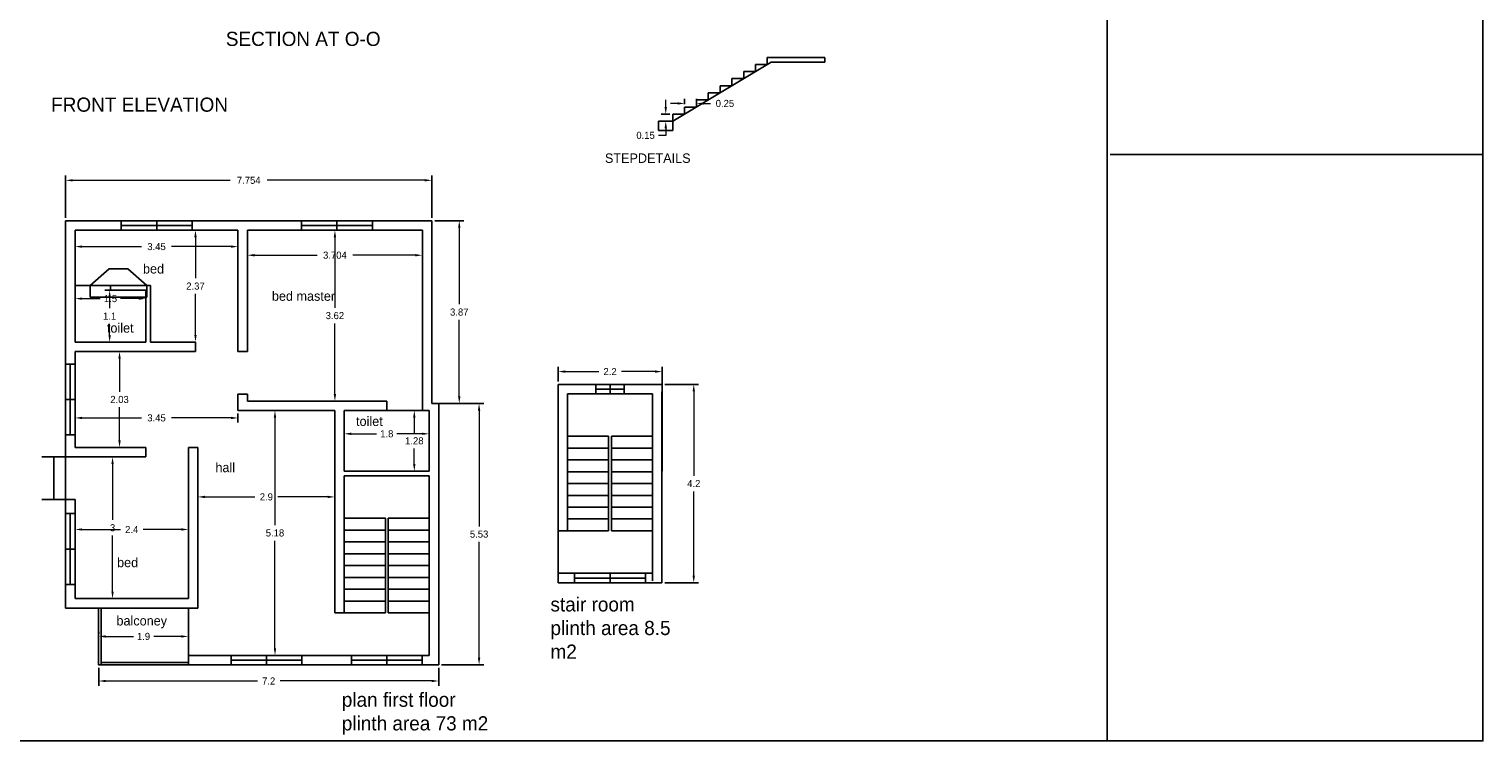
# Model space of a CAD drawing. Header units: inches. Extents: x -100 to 1476, y -184 to 112.
# Tile 17 of 36: x 75 to 105, y 81 to 96. Entities that reach past the tile are written whole.
import ezdxf

# ---------------------------------------------------------------- set-up
doc = ezdxf.new("R2010")
doc.units = ezdxf.units.IN
doc.header["$MEASUREMENT"] = 0
doc.header["$PDMODE"] = 66
doc.dimstyles.get("Standard").update_dxf_attribs({"dimtxt": 0.15, "dimasz": 0.15, "dimexe": 0.1, "dimexo": 0.0625, "dimgap": 0.09, "dimtad": 0, "dimtih": 1, "dimtoh": 1, "dimdec": 4, "dimdsep": 46, "dimtxsty": 'Standard', "dimcen": 0.09, "dimadec": 0, "dimazin": 0, "dimtfac": 1, "dimtdec": 4, "dimtofl": 0, "dimtmove": 0, "dimatfit": 3, "dimfxl": 0, "dimtolj": 1, "dimtzin": 0, "dimlwd": 15, "dimarcsym": 0})

# ---------------------------------------------------------------- blocks, each defined once
blk = doc.blocks.new('*D51')
at = {"color": 0, "lineweight": -2, "transparency": 16777216}
for p, q in [((75.552, 92.163), (75.552, 91.777)), ((79.002, 92.163), (79.002, 91.777))]:
    blk.add_line(p, q, dxfattribs=at)
at = {"color": 0, "lineweight": 15, "transparency": 16777216}
for p, q in [((75.702, 91.877), (76.962, 91.877)), ((78.852, 91.877), (77.592, 91.877))]:
    blk.add_line(p, q, dxfattribs=at)
at = {"color": 0, "transparency": 16777216}
for points in [[(75.702, 91.902), (75.702, 91.852), (75.552, 91.877)], [(78.852, 91.902), (78.852, 91.852), (79.002, 91.877)]]:
    blk.add_solid(points, dxfattribs=at)
at = {"layer": 'Defpoints', "color": 0, "transparency": 16777216}
for p in [(75.552, 92.226), (79.002, 92.226), (75.552, 91.877)]:
    blk.add_point(p, dxfattribs=at)
at = {"color": 0, "transparency": 16777216, "insert": (77.277, 91.877), "char_height": 0.15, "attachment_point": 5}
blk.add_mtext('\\A1;3.45', dxfattribs=at)
blk = doc.blocks.new('*D52')
at = {"color": 0, "lineweight": -2, "transparency": 16777216}
for p, q in [((76.689, 87.426), (76.246, 87.426)), ((76.689, 84.426), (76.246, 84.426))]:
    blk.add_line(p, q, dxfattribs=at)
at = {"color": 0, "lineweight": 15, "transparency": 16777216}
for p, q in [((76.346, 87.276), (76.346, 86.091)), ((76.346, 84.576), (76.346, 85.761))]:
    blk.add_line(p, q, dxfattribs=at)
at = {"color": 0, "transparency": 16777216}
for points in [[(76.321, 87.276), (76.371, 87.276), (76.346, 87.426)], [(76.321, 84.576), (76.371, 84.576), (76.346, 84.426)]]:
    blk.add_solid(points, dxfattribs=at)
at = {"layer": 'Defpoints', "color": 0, "transparency": 16777216}
for p in [(76.346, 87.426), (76.752, 87.426), (76.752, 84.426)]:
    blk.add_point(p, dxfattribs=at)
at = {"color": 0, "transparency": 16777216, "insert": (76.346, 85.926), "char_height": 0.15, "attachment_point": 5}
blk.add_mtext('\\A1;3', dxfattribs=at)
blk = doc.blocks.new('*D53')
at = {"color": 0, "lineweight": -2, "transparency": 16777216}
for p, q in [((75.552, 85.538), (75.552, 85.99)), ((77.952, 85.538), (77.952, 85.99))]:
    blk.add_line(p, q, dxfattribs=at)
at = {"color": 0, "lineweight": 15, "transparency": 16777216}
for p, q in [((75.702, 85.89), (76.512, 85.89)), ((77.802, 85.89), (76.992, 85.89))]:
    blk.add_line(p, q, dxfattribs=at)
at = {"color": 0, "transparency": 16777216}
for points in [[(75.702, 85.915), (75.702, 85.865), (75.552, 85.89)], [(77.802, 85.915), (77.802, 85.865), (77.952, 85.89)]]:
    blk.add_solid(points, dxfattribs=at)
at = {"layer": 'Defpoints', "color": 0, "transparency": 16777216}
for p in [(77.952, 85.89), (75.552, 85.476), (77.952, 85.476)]:
    blk.add_point(p, dxfattribs=at)
at = {"color": 0, "transparency": 16777216, "insert": (76.752, 85.89), "char_height": 0.15, "attachment_point": 5}
blk.add_mtext('\\A1;2.4', dxfattribs=at)
blk = doc.blocks.new('*D54')
at = {"color": 0, "lineweight": -2, "transparency": 16777216}
for p, q in [((78.039, 92.226), (78.002, 92.226)), ((78.039, 89.856), (78.002, 89.856))]:
    blk.add_line(p, q, dxfattribs=at)
at = {"color": 0, "lineweight": 15, "transparency": 16777216}
for p, q in [((78.102, 92.076), (78.102, 91.206)), ((78.102, 90.006), (78.102, 90.876))]:
    blk.add_line(p, q, dxfattribs=at)
at = {"color": 0, "transparency": 16777216}
for points in [[(78.077, 92.076), (78.127, 92.076), (78.102, 92.226)], [(78.077, 90.006), (78.127, 90.006), (78.102, 89.856)]]:
    blk.add_solid(points, dxfattribs=at)
at = {"layer": 'Defpoints', "color": 0, "transparency": 16777216}
for p in [(78.102, 92.226), (78.102, 92.226), (78.102, 89.856)]:
    blk.add_point(p, dxfattribs=at)
at = {"color": 0, "transparency": 16777216, "insert": (78.102, 91.041), "char_height": 0.15, "attachment_point": 5}
blk.add_mtext('\\A1;2.37', dxfattribs=at)
blk = doc.blocks.new('*D41')
at = {"color": 0, "lineweight": -2, "transparency": 16777216}
for p, q in [((79.202, 92.163), (79.202, 91.595)), ((82.906, 92.163), (82.906, 91.595))]:
    blk.add_line(p, q, dxfattribs=at)
at = {"color": 0, "lineweight": 15, "transparency": 16777216}
for p, q in [((79.352, 91.695), (80.676, 91.695)), ((82.756, 91.695), (81.431, 91.695))]:
    blk.add_line(p, q, dxfattribs=at)
at = {"color": 0, "transparency": 16777216}
for points in [[(79.352, 91.72), (79.352, 91.67), (79.202, 91.695)], [(82.756, 91.72), (82.756, 91.67), (82.906, 91.695)]]:
    blk.add_solid(points, dxfattribs=at)
at = {"layer": 'Defpoints', "color": 0, "transparency": 16777216}
for p in [(79.202, 92.226), (82.906, 92.226), (79.202, 91.695)]:
    blk.add_point(p, dxfattribs=at)
at = {"color": 0, "transparency": 16777216, "insert": (81.054, 91.695), "char_height": 0.15, "attachment_point": 5}
blk.add_mtext('\\A1;3.704', dxfattribs=at)
blk = doc.blocks.new('*D42')
at = {"color": 0, "lineweight": -2, "transparency": 16777216}
for p, q in [((79.964, 88.406), (79.685, 88.406)), ((79.964, 83.226), (79.685, 83.226))]:
    blk.add_line(p, q, dxfattribs=at)
at = {"color": 0, "lineweight": 15, "transparency": 16777216}
for p, q in [((79.785, 88.256), (79.785, 85.981)), ((79.785, 83.376), (79.785, 85.651))]:
    blk.add_line(p, q, dxfattribs=at)
at = {"color": 0, "transparency": 16777216}
for points in [[(79.76, 88.256), (79.81, 88.256), (79.785, 88.406)], [(79.76, 83.376), (79.81, 83.376), (79.785, 83.226)]]:
    blk.add_solid(points, dxfattribs=at)
at = {"layer": 'Defpoints', "color": 0, "transparency": 16777216}
for p in [(80.027, 88.406), (79.785, 83.226), (80.027, 83.226)]:
    blk.add_point(p, dxfattribs=at)
at = {"color": 0, "transparency": 16777216, "insert": (79.785, 85.816), "char_height": 0.15, "attachment_point": 5}
blk.add_mtext('\\A1;5.18', dxfattribs=at)
blk = doc.blocks.new('*D43')
at = {"color": 0, "lineweight": -2, "transparency": 16777216}
for p, q in [((78.152, 85.988), (78.152, 86.679)), ((81.052, 85.988), (81.052, 86.679))]:
    blk.add_line(p, q, dxfattribs=at)
at = {"color": 0, "lineweight": 15, "transparency": 16777216}
for p, q in [((78.302, 86.579), (79.362, 86.579)), ((80.902, 86.579), (79.842, 86.579))]:
    blk.add_line(p, q, dxfattribs=at)
at = {"color": 0, "transparency": 16777216}
for points in [[(78.302, 86.604), (78.302, 86.554), (78.152, 86.579)], [(80.902, 86.604), (80.902, 86.554), (81.052, 86.579)]]:
    blk.add_solid(points, dxfattribs=at)
at = {"layer": 'Defpoints', "color": 0, "transparency": 16777216}
for p in [(81.052, 86.579), (78.152, 85.926), (81.052, 85.926)]:
    blk.add_point(p, dxfattribs=at)
at = {"color": 0, "transparency": 16777216, "insert": (79.602, 86.579), "char_height": 0.15, "attachment_point": 5}
blk.add_mtext('\\A1;2.9', dxfattribs=at)
blk = doc.blocks.new('*D44')
at = {"color": 0, "lineweight": -2, "transparency": 16777216}
for p, q in [((76.989, 89.656), (76.394, 89.656)), ((76.989, 87.626), (76.394, 87.626))]:
    blk.add_line(p, q, dxfattribs=at)
at = {"color": 0, "lineweight": 15, "transparency": 16777216}
for p, q in [((76.494, 89.506), (76.494, 88.806)), ((76.494, 87.776), (76.494, 88.476))]:
    blk.add_line(p, q, dxfattribs=at)
at = {"color": 0, "transparency": 16777216}
for points in [[(76.469, 89.506), (76.519, 89.506), (76.494, 89.656)], [(76.469, 87.776), (76.519, 87.776), (76.494, 87.626)]]:
    blk.add_solid(points, dxfattribs=at)
at = {"layer": 'Defpoints', "color": 0, "transparency": 16777216}
for p in [(76.494, 89.656), (77.052, 89.656), (77.052, 87.626)]:
    blk.add_point(p, dxfattribs=at)
at = {"color": 0, "transparency": 16777216, "insert": (76.494, 88.641), "char_height": 0.15, "attachment_point": 5}
blk.add_mtext('\\A1;2.03', dxfattribs=at)
blk = doc.blocks.new('*D45')
at = {"color": 0, "lineweight": -2, "transparency": 16777216}
for p, q in [((75.552, 88.343), (75.552, 88.151)), ((79.002, 88.343), (79.002, 88.151))]:
    blk.add_line(p, q, dxfattribs=at)
at = {"color": 0, "lineweight": 15, "transparency": 16777216}
for p, q in [((75.702, 88.251), (76.962, 88.251)), ((78.852, 88.251), (77.592, 88.251))]:
    blk.add_line(p, q, dxfattribs=at)
at = {"color": 0, "transparency": 16777216}
for points in [[(75.702, 88.276), (75.702, 88.226), (75.552, 88.251)], [(78.852, 88.276), (78.852, 88.226), (79.002, 88.251)]]:
    blk.add_solid(points, dxfattribs=at)
at = {"layer": 'Defpoints', "color": 0, "transparency": 16777216}
for p in [(75.552, 88.406), (79.002, 88.406), (75.552, 88.251)]:
    blk.add_point(p, dxfattribs=at)
at = {"color": 0, "transparency": 16777216, "insert": (77.277, 88.251), "char_height": 0.15, "attachment_point": 5}
blk.add_mtext('\\A1;3.45', dxfattribs=at)
blk = doc.blocks.new('*D46')
at = {"color": 0, "lineweight": -2, "transparency": 16777216}
for p, q in [((76.052, 83.688), (76.052, 83.726)), ((77.952, 83.688), (77.952, 83.726))]:
    blk.add_line(p, q, dxfattribs=at)
at = {"color": 0, "lineweight": 15, "transparency": 16777216}
for p, q in [((76.202, 83.626), (76.787, 83.626)), ((77.802, 83.626), (77.217, 83.626))]:
    blk.add_line(p, q, dxfattribs=at)
at = {"color": 0, "transparency": 16777216}
for points in [[(76.202, 83.651), (76.202, 83.601), (76.052, 83.626)], [(77.802, 83.651), (77.802, 83.601), (77.952, 83.626)]]:
    blk.add_solid(points, dxfattribs=at)
at = {"layer": 'Defpoints', "color": 0, "transparency": 16777216}
for p in [(76.052, 83.626), (77.952, 83.626), (77.952, 83.626)]:
    blk.add_point(p, dxfattribs=at)
at = {"color": 0, "transparency": 16777216, "insert": (77.002, 83.626), "char_height": 0.15, "attachment_point": 5}
blk.add_mtext('\\A1;1.9', dxfattribs=at)
blk = doc.blocks.new('*D47')
at = {"color": 0, "lineweight": -2, "transparency": 16777216}
for p, q in [((76.989, 90.956), (76.184, 90.956)), ((76.989, 89.856), (76.184, 89.856))]:
    blk.add_line(p, q, dxfattribs=at)
at = {"color": 0, "lineweight": 15, "transparency": 16777216}
for p, q in [((76.284, 90.806), (76.284, 90.571)), ((76.284, 90.006), (76.284, 90.241))]:
    blk.add_line(p, q, dxfattribs=at)
at = {"color": 0, "transparency": 16777216}
for points in [[(76.259, 90.806), (76.309, 90.806), (76.284, 90.956)], [(76.259, 90.006), (76.309, 90.006), (76.284, 89.856)]]:
    blk.add_solid(points, dxfattribs=at)
at = {"layer": 'Defpoints', "color": 0, "transparency": 16777216}
for p in [(76.284, 90.956), (77.052, 90.956), (77.052, 89.856)]:
    blk.add_point(p, dxfattribs=at)
at = {"color": 0, "transparency": 16777216, "insert": (76.284, 90.406), "char_height": 0.15, "attachment_point": 5}
blk.add_mtext('\\A1;1.1', dxfattribs=at)
blk = doc.blocks.new('*D48')
at = {"color": 0, "lineweight": -2, "transparency": 16777216}
for p, q in [((75.552, 90.468), (75.552, 90.876)), ((77.052, 90.468), (77.052, 90.876))]:
    blk.add_line(p, q, dxfattribs=at)
at = {"color": 0, "lineweight": 15, "transparency": 16777216}
for p, q in [((75.702, 90.776), (76.087, 90.776)), ((76.902, 90.776), (76.517, 90.776))]:
    blk.add_line(p, q, dxfattribs=at)
at = {"color": 0, "transparency": 16777216}
for points in [[(75.702, 90.801), (75.702, 90.751), (75.552, 90.776)], [(76.902, 90.801), (76.902, 90.751), (77.052, 90.776)]]:
    blk.add_solid(points, dxfattribs=at)
at = {"layer": 'Defpoints', "color": 0, "transparency": 16777216}
for p in [(75.552, 90.776), (75.552, 90.406), (77.052, 90.406)]:
    blk.add_point(p, dxfattribs=at)
at = {"color": 0, "transparency": 16777216, "insert": (76.302, 90.776), "char_height": 0.15, "attachment_point": 5}
blk.add_mtext('\\A1;1.5', dxfattribs=at)
blk = doc.blocks.new('*D49')
at = {"color": 0, "lineweight": -2, "transparency": 16777216}
for p, q in [((81.252, 87.828), (81.252, 88.015)), ((83.052, 87.828), (83.052, 88.015))]:
    blk.add_line(p, q, dxfattribs=at)
at = {"color": 0, "lineweight": 15, "transparency": 16777216}
for p, q in [((81.402, 87.915), (81.937, 87.915)), ((82.902, 87.915), (82.367, 87.915))]:
    blk.add_line(p, q, dxfattribs=at)
at = {"color": 0, "transparency": 16777216}
for points in [[(81.402, 87.94), (81.402, 87.89), (81.252, 87.915)], [(82.902, 87.94), (82.902, 87.89), (83.052, 87.915)]]:
    blk.add_solid(points, dxfattribs=at)
at = {"layer": 'Defpoints', "color": 0, "transparency": 16777216}
for p in [(81.252, 87.766), (83.052, 87.915), (83.052, 87.766)]:
    blk.add_point(p, dxfattribs=at)
at = {"color": 0, "transparency": 16777216, "insert": (82.152, 87.915), "char_height": 0.15, "attachment_point": 5}
blk.add_mtext('\\A1;1.8', dxfattribs=at)
blk = doc.blocks.new('*D50')
at = {"color": 0, "lineweight": -2, "transparency": 16777216}
for p, q in [((82.989, 88.406), (82.635, 88.406)), ((82.989, 87.126), (82.635, 87.126))]:
    blk.add_line(p, q, dxfattribs=at)
at = {"color": 0, "lineweight": 15, "transparency": 16777216}
for p, q in [((82.735, 88.256), (82.735, 87.931)), ((82.735, 87.276), (82.735, 87.601))]:
    blk.add_line(p, q, dxfattribs=at)
at = {"color": 0, "transparency": 16777216}
for points in [[(82.71, 88.256), (82.76, 88.256), (82.735, 88.406)], [(82.71, 87.276), (82.76, 87.276), (82.735, 87.126)]]:
    blk.add_solid(points, dxfattribs=at)
at = {"layer": 'Defpoints', "color": 0, "transparency": 16777216}
for p in [(83.052, 88.406), (82.735, 87.126), (83.052, 87.126)]:
    blk.add_point(p, dxfattribs=at)
at = {"color": 0, "transparency": 16777216, "insert": (82.735, 87.766), "char_height": 0.15, "attachment_point": 5}
blk.add_mtext('\\A1;1.28', dxfattribs=at)
blk = doc.blocks.new('*D55')
at = {"color": 0, "lineweight": -2, "transparency": 16777216}
for p, q in [((80.741, 92.226), (81.154, 92.226)), ((80.741, 88.606), (81.154, 88.606))]:
    blk.add_line(p, q, dxfattribs=at)
at = {"color": 0, "lineweight": 15, "transparency": 16777216}
for p, q in [((81.054, 92.076), (81.054, 90.581)), ((81.054, 88.756), (81.054, 90.251))]:
    blk.add_line(p, q, dxfattribs=at)
at = {"color": 0, "transparency": 16777216}
for points in [[(81.029, 92.076), (81.079, 92.076), (81.054, 92.226)], [(81.029, 88.756), (81.079, 88.756), (81.054, 88.606)]]:
    blk.add_solid(points, dxfattribs=at)
at = {"layer": 'Defpoints', "color": 0, "transparency": 16777216}
for p in [(80.679, 92.226), (81.054, 92.226), (80.679, 88.606)]:
    blk.add_point(p, dxfattribs=at)
at = {"color": 0, "transparency": 16777216, "insert": (81.054, 90.416), "char_height": 0.15, "attachment_point": 5}
blk.add_mtext('\\A1;3.62', dxfattribs=at)
blk = doc.blocks.new('*D78')
at = {"color": 0, "lineweight": -2, "transparency": 16777216}
for p, q in [((75.352, 92.488), (75.352, 93.38)), ((83.106, 92.488), (83.106, 93.38))]:
    blk.add_line(p, q, dxfattribs=at)
at = {"color": 0, "lineweight": 15, "transparency": 16777216}
for p, q in [((75.502, 93.28), (78.839, 93.28)), ((82.956, 93.28), (79.619, 93.28))]:
    blk.add_line(p, q, dxfattribs=at)
at = {"color": 0, "transparency": 16777216}
for points in [[(75.502, 93.305), (75.502, 93.255), (75.352, 93.28)], [(82.956, 93.305), (82.956, 93.255), (83.106, 93.28)]]:
    blk.add_solid(points, dxfattribs=at)
at = {"layer": 'Defpoints', "color": 0, "transparency": 16777216}
for p in [(83.106, 93.28), (75.352, 92.426), (83.106, 92.426)]:
    blk.add_point(p, dxfattribs=at)
at = {"color": 0, "transparency": 16777216, "insert": (79.229, 93.28), "char_height": 0.15, "attachment_point": 5}
blk.add_mtext('\\A1;7.754', dxfattribs=at)
blk = doc.blocks.new('*D79')
at = {"color": 0, "lineweight": -2, "transparency": 16777216}
for p, q in [((83.168, 92.426), (83.787, 92.426)), ((83.168, 88.556), (83.787, 88.556))]:
    blk.add_line(p, q, dxfattribs=at)
at = {"color": 0, "lineweight": 15, "transparency": 16777216}
for p, q in [((83.687, 92.276), (83.687, 90.656)), ((83.687, 88.706), (83.687, 90.326))]:
    blk.add_line(p, q, dxfattribs=at)
at = {"color": 0, "transparency": 16777216}
for points in [[(83.662, 92.276), (83.712, 92.276), (83.687, 92.426)], [(83.662, 88.706), (83.712, 88.706), (83.687, 88.556)]]:
    blk.add_solid(points, dxfattribs=at)
at = {"layer": 'Defpoints', "color": 0, "transparency": 16777216}
for p in [(83.106, 92.426), (83.106, 88.556), (83.687, 88.556)]:
    blk.add_point(p, dxfattribs=at)
at = {"color": 0, "transparency": 16777216, "insert": (83.687, 90.491), "char_height": 0.15, "attachment_point": 5}
blk.add_mtext('\\A1;3.87', dxfattribs=at)
blk = doc.blocks.new('*D80')
at = {"color": 0, "lineweight": -2, "transparency": 16777216}
for p, q in [((83.314, 88.556), (84.207, 88.556)), ((83.314, 83.026), (84.207, 83.026))]:
    blk.add_line(p, q, dxfattribs=at)
at = {"color": 0, "lineweight": 15, "transparency": 16777216}
for p, q in [((84.107, 88.406), (84.107, 85.956)), ((84.107, 83.176), (84.107, 85.626))]:
    blk.add_line(p, q, dxfattribs=at)
at = {"color": 0, "transparency": 16777216}
for points in [[(84.082, 88.406), (84.132, 88.406), (84.107, 88.556)], [(84.082, 83.176), (84.132, 83.176), (84.107, 83.026)]]:
    blk.add_solid(points, dxfattribs=at)
at = {"layer": 'Defpoints', "color": 0, "transparency": 16777216}
for p in [(83.252, 88.556), (83.252, 83.026), (84.107, 83.026)]:
    blk.add_point(p, dxfattribs=at)
at = {"color": 0, "transparency": 16777216, "insert": (84.107, 85.791), "char_height": 0.15, "attachment_point": 5}
blk.add_mtext('\\A1;5.53', dxfattribs=at)
blk = doc.blocks.new('*D81')
at = {"color": 0, "lineweight": -2, "transparency": 16777216}
for p, q in [((76.052, 82.963), (76.052, 82.583)), ((83.252, 82.963), (83.252, 82.583))]:
    blk.add_line(p, q, dxfattribs=at)
at = {"color": 0, "lineweight": 15, "transparency": 16777216}
for p, q in [((76.202, 82.683), (79.412, 82.683)), ((83.102, 82.683), (79.892, 82.683))]:
    blk.add_line(p, q, dxfattribs=at)
at = {"color": 0, "transparency": 16777216}
for points in [[(76.202, 82.708), (76.202, 82.658), (76.052, 82.683)], [(83.102, 82.708), (83.102, 82.658), (83.252, 82.683)]]:
    blk.add_solid(points, dxfattribs=at)
at = {"layer": 'Defpoints', "color": 0, "transparency": 16777216}
for p in [(76.052, 83.026), (83.252, 83.026), (83.252, 82.683)]:
    blk.add_point(p, dxfattribs=at)
at = {"color": 0, "transparency": 16777216, "insert": (79.652, 82.683), "char_height": 0.15, "attachment_point": 5}
blk.add_mtext('\\A1;7.2', dxfattribs=at)
blk = doc.blocks.new('*D82')
at = {"color": 0, "lineweight": -2, "transparency": 16777216}
for p, q in [((85.78, 89.025), (85.78, 89.332)), ((87.98, 87.125), (87.98, 89.332))]:
    blk.add_line(p, q, dxfattribs=at)
at = {"color": 0, "lineweight": 15, "transparency": 16777216}
for p, q in [((85.93, 89.232), (86.64, 89.232)), ((87.83, 89.232), (87.12, 89.232))]:
    blk.add_line(p, q, dxfattribs=at)
at = {"color": 0, "transparency": 16777216}
for points in [[(85.93, 89.257), (85.93, 89.207), (85.78, 89.232)], [(87.83, 89.257), (87.83, 89.207), (87.98, 89.232)]]:
    blk.add_solid(points, dxfattribs=at)
at = {"layer": 'Defpoints', "color": 0, "transparency": 16777216}
for p in [(87.98, 89.232), (85.78, 88.962), (87.98, 87.062)]:
    blk.add_point(p, dxfattribs=at)
at = {"color": 0, "transparency": 16777216, "insert": (86.88, 89.232), "char_height": 0.15, "attachment_point": 5}
blk.add_mtext('\\A1;2.2', dxfattribs=at)
blk = doc.blocks.new('*D103')
at = {"color": 0, "lineweight": 15, "transparency": 16777216}
for p, q in [((88.059, 94.832), (88.059, 94.982)), ((88.059, 94.232), (87.909, 94.232)), ((88.059, 94.382), (88.059, 94.232))]:
    blk.add_line(p, q, dxfattribs=at)
at = {"color": 0, "lineweight": -2, "transparency": 16777216}
for p, q in [((88.147, 94.682), (87.959, 94.682)), ((88.147, 94.532), (87.959, 94.532))]:
    blk.add_line(p, q, dxfattribs=at)
at = {"color": 0, "transparency": 16777216}
for points in [[(88.034, 94.832), (88.084, 94.832), (88.059, 94.682)], [(88.034, 94.382), (88.084, 94.382), (88.059, 94.532)]]:
    blk.add_solid(points, dxfattribs=at)
at = {"layer": 'Defpoints', "color": 0, "transparency": 16777216}
for p in [(88.059, 94.532), (88.209, 94.682), (88.209, 94.532)]:
    blk.add_point(p, dxfattribs=at)
at = {"color": 0, "transparency": 16777216, "insert": (87.632, 94.232), "char_height": 0.15, "attachment_point": 5}
blk.add_mtext('\\A1;0.15', dxfattribs=at)
blk = doc.blocks.new('*D104')
at = {"color": 0, "lineweight": 15, "transparency": 16777216}
for p, q in [((88.309, 94.907), (88.159, 94.907)), ((88.859, 94.907), (89.009, 94.907))]:
    blk.add_line(p, q, dxfattribs=at)
at = {"color": 0, "lineweight": -2, "transparency": 16777216}
for p, q in [((88.459, 94.894), (88.459, 95.007)), ((88.709, 94.894), (88.709, 95.007))]:
    blk.add_line(p, q, dxfattribs=at)
at = {"color": 0, "transparency": 16777216}
for points in [[(88.309, 94.932), (88.309, 94.882), (88.459, 94.907)], [(88.859, 94.932), (88.859, 94.882), (88.709, 94.907)]]:
    blk.add_solid(points, dxfattribs=at)
at = {"layer": 'Defpoints', "color": 0, "transparency": 16777216}
for p in [(88.459, 94.832), (88.709, 94.907), (88.709, 94.832)]:
    blk.add_point(p, dxfattribs=at)
at = {"color": 0, "transparency": 16777216, "insert": (89.312, 94.907), "char_height": 0.15, "attachment_point": 5}
blk.add_mtext('\\A1;0.25', dxfattribs=at)
blk = doc.blocks.new('*D178')
at = {"color": 0, "linetype": 'ByBlock', "lineweight": -2, "transparency": 16777216}
for p, q in [((88.042, 88.962), (88.752, 88.962)), ((88.042, 84.762), (88.752, 84.762))]:
    blk.add_line(p, q, dxfattribs=at)
at = {"color": 0, "linetype": 'ByBlock', "lineweight": 15, "transparency": 16777216}
for p, q in [((88.652, 88.812), (88.652, 87.027)), ((88.652, 84.912), (88.652, 86.697))]:
    blk.add_line(p, q, dxfattribs=at)
at = {"color": 0, "linetype": 'ByBlock', "transparency": 16777216}
for points in [[(88.627, 88.812), (88.677, 88.812), (88.652, 88.962)], [(88.627, 84.912), (88.677, 84.912), (88.652, 84.762)]]:
    blk.add_solid(points, dxfattribs=at)
at = {"layer": 'Defpoints', "color": 0, "linetype": 'ByBlock', "transparency": 16777216}
for p in [(87.98, 88.962), (87.98, 84.762), (88.652, 84.762)]:
    blk.add_point(p, dxfattribs=at)
at = {"color": 0, "linetype": 'ByBlock', "transparency": 16777216, "insert": (88.652, 86.862), "char_height": 0.15, "attachment_point": 5}
blk.add_mtext('\\A1;4.2', dxfattribs=at)

msp = doc.modelspace()

# ---------------------------------------------------------------- linework, layer by layer
at = {"color": 0}
for p, q in [((97.40311, 112.31959), (97.40311, 81.41484)), ((90.29235, 95.78184), (88.20902, 94.53184)), ((90.20902, 95.73184), (90.20902, 95.88184)), ((90.20902, 95.88184), (90.45902, 95.88184)), ((91.42902, 95.78184), (90.29235, 95.78184)), ((90.45902, 95.88184), (91.42902, 95.88184)), ((91.42902, 95.88184), (91.42902, 95.78184)), ((89.45902, 95.28184), (89.45902, 95.43184)), ((89.45902, 95.43184), (89.70902, 95.43184)), ((89.70902, 95.58184), (89.95902, 95.58184)), ((89.70902, 95.58184), (89.70902, 95.43184)), ((89.95902, 95.58184), (89.95902, 95.73184)), ((89.95902, 95.73184), (90.20902, 95.73184)), ((88.95902, 95.13184), (89.20902, 95.13184)), ((88.95902, 95.13184), (88.95902, 94.98184)), ((89.20902, 95.13184), (89.20902, 95.28184)), ((89.20902, 95.28184), (89.45902, 95.28184)), ((88.45902, 94.68184), (88.45902, 94.83184)), ((88.45902, 94.83184), (88.70902, 94.83184)), ((88.70902, 94.83184), (88.70902, 94.98184)), ((88.70902, 94.98184), (88.95902, 94.98184)), ((87.90902, 94.33184), (87.90902, 94.53184)), ((87.90902, 94.53184), (88.20902, 94.53184)), ((88.20902, 94.68184), (88.45902, 94.68184)), ((88.20902, 94.68184), (88.20902, 94.53184)), ((88.20902, 94.53184), (88.20902, 94.33184)), ((88.20902, 94.33184), (87.90902, 94.33184)), ((97.47136, 93.82366), (105.36148, 93.82366)), ((75.35189, 92.42599), (83.10585, 92.42599)), ((75.35189, 92.42599), (75.35189, 84.22599)), ((76.53115, 92.42599), (76.53115, 92.22599)), ((77.28115, 92.42599), (77.28115, 92.22599)), ((78.03115, 92.42599), (78.03115, 92.22599)), ((80.34801, 92.42599), (80.34801, 92.22599)), ((81.09801, 92.42599), (81.09801, 92.22599)), ((81.84801, 92.42599), (81.84801, 92.22599)), ((83.10585, 92.42599), (83.10585, 88.55599)), ((75.55189, 92.22599), (79.00189, 92.22599)), ((75.55189, 92.22599), (75.55189, 89.85599)), ((76.53115, 92.32599), (78.03115, 92.32599)), ((79.00189, 92.22599), (79.00189, 89.85599)), ((79.20189, 92.22599), (82.90585, 92.22599)), ((79.20189, 92.22599), (79.20189, 89.65599)), ((80.34801, 92.32599), (81.84801, 92.32599)), ((82.90585, 92.22599), (82.90585, 88.40599)), ((76.27181, 91.40697), (75.87181, 91.05697)), ((76.67181, 91.40697), (76.27181, 91.40697)), ((76.67181, 91.40697), (77.07181, 91.05697)), ((75.55189, 91.05599), (77.15189, 91.05599)), ((77.07181, 91.05697), (75.87181, 91.05697)), ((75.87181, 91.05697), (75.87181, 90.80697)), ((76.30189, 90.95599), (76.30189, 91.05599)), ((76.30189, 90.95599), (77.05189, 90.95599)), ((77.05189, 90.95599), (77.05189, 89.85599)), ((77.07181, 90.80697), (77.07181, 91.05697)), ((77.15189, 91.05599), (77.15189, 89.85599)), ((75.87181, 90.80697), (77.07181, 90.80697)), ((75.55189, 89.85599), (77.05189, 89.85599)), ((75.55189, 89.65599), (78.10189, 89.65599)), ((75.55189, 89.65599), (75.55189, 87.62599)), ((77.15189, 89.85599), (78.10189, 89.85599)), ((78.10189, 89.85599), (78.10189, 89.65599)), ((79.00189, 89.85599), (79.00189, 89.65599)), ((79.20189, 89.65599), (79.00189, 89.65599)), ((75.35189, 89.39099), (75.55189, 89.39099)), ((75.45189, 87.89099), (75.45189, 89.39099)), ((79.00189, 88.75599), (79.00189, 88.40599)), ((79.20189, 88.75599), (79.00189, 88.75599)), ((79.20189, 88.60599), (79.20189, 88.75599)), ((87.97964, 88.96209), (85.77964, 88.96209)), ((85.77964, 88.96209), (85.77964, 84.76209)), ((87.77964, 88.76209), (85.97964, 88.76209)), ((85.97964, 88.76209), (85.97964, 85.86209)), ((87.77964, 88.76209), (87.77964, 84.80293)), ((87.97964, 88.80293), (87.97964, 84.76209)), ((75.35189, 88.64099), (75.55189, 88.64099)), ((79.00189, 88.40599), (81.05189, 88.40599)), ((79.20189, 88.60599), (82.15585, 88.60599)), ((81.05189, 88.40599), (81.05189, 84.12599)), ((81.25189, 88.40599), (83.05189, 88.40599)), ((81.25189, 88.40599), (81.25189, 87.12599)), ((82.15585, 88.60599), (82.15189, 88.40599)), ((83.05189, 88.40599), (83.05189, 87.12599)), ((83.10585, 88.55599), (83.25189, 88.55599)), ((83.25189, 88.55599), (83.25189, 83.02599)), ((75.35189, 87.89099), (75.55189, 87.89099)), ((86.84964, 87.86209), (85.97964, 87.86209)), ((86.84964, 87.86209), (86.84964, 85.86209)), ((87.77964, 87.86209), (86.90964, 87.86209)), ((86.90964, 87.86209), (86.90964, 85.86209)), ((75.35189, 87.42599), (74.85189, 87.42599)), ((75.10189, 87.42599), (75.10189, 86.52599)), ((75.35189, 87.42599), (77.05189, 87.42599)), ((75.55189, 87.62599), (77.05189, 87.62599)), ((77.05189, 87.42599), (77.05189, 87.62599)), ((77.95189, 87.62599), (77.95189, 84.42599)), ((77.95189, 87.62599), (78.15189, 87.62599)), ((78.15189, 87.62599), (78.15189, 84.22599)), ((86.84964, 87.61209), (85.97964, 87.61209)), ((87.77964, 87.61209), (86.90964, 87.61209)), ((83.05189, 87.12599), (81.25189, 87.12599)), ((86.84964, 87.36209), (85.97964, 87.36209)), ((87.77964, 87.36209), (86.90964, 87.36209)), ((83.05189, 87.02599), (81.25189, 87.02599)), ((81.25189, 87.02599), (81.25189, 84.12599)), ((83.05189, 87.02599), (83.05189, 83.22599)), ((86.84964, 87.11209), (85.97964, 87.11209)), ((86.84964, 86.86209), (85.97964, 86.86209)), ((87.77964, 87.11209), (86.90964, 87.11209)), ((87.77964, 86.86209), (86.90964, 86.86209)), ((74.85189, 86.52599), (75.35189, 86.52599)), ((75.35189, 86.52599), (75.55189, 86.52599)), ((75.55189, 86.52599), (75.55189, 84.42599)), ((86.84964, 86.61209), (85.97964, 86.61209)), ((87.77964, 86.61209), (86.90964, 86.61209)), ((75.35189, 86.22599), (75.55189, 86.22599)), ((75.45189, 84.72599), (75.45189, 86.22599)), ((86.84964, 86.36209), (85.97964, 86.36209)), ((87.77964, 86.36209), (86.90964, 86.36209)), ((82.12189, 86.12599), (81.25189, 86.12599)), ((82.12189, 86.12599), (82.12189, 84.12599)), ((83.05189, 86.12599), (82.18189, 86.12599)), ((82.18189, 86.12599), (82.18189, 84.12599)), ((86.84964, 86.11209), (85.97964, 86.11209)), ((87.77964, 86.11209), (86.90964, 86.11209)), ((82.12189, 85.87599), (81.25189, 85.87599)), ((82.12189, 85.62599), (81.25189, 85.62599)), ((83.05189, 85.87599), (82.18189, 85.87599)), ((83.05189, 85.62599), (82.18189, 85.62599)), ((85.97964, 85.86209), (85.77964, 85.86209)), ((86.84964, 85.86209), (85.97964, 85.86209)), ((87.77964, 85.86209), (86.90964, 85.86209)), ((75.35189, 85.47599), (75.55189, 85.47599)), ((82.12189, 85.37599), (81.25189, 85.37599)), ((83.05189, 85.37599), (82.18189, 85.37599)), ((82.12189, 85.12599), (81.25189, 85.12599)), ((83.05189, 85.12599), (82.18189, 85.12599)), ((85.97964, 84.96209), (85.77964, 84.96209)), ((87.77964, 84.96209), (85.97964, 84.96209)), ((86.12964, 84.76209), (86.12964, 84.96209)), ((86.87964, 84.76209), (86.87964, 84.96209)), ((87.62964, 84.86209), (87.62964, 84.96209)), ((87.62964, 84.96209), (87.62964, 84.76209)), ((75.35189, 84.72599), (75.55189, 84.72599)), ((82.12189, 84.87599), (81.25189, 84.87599)), ((83.05189, 84.87599), (82.18189, 84.87599)), ((87.97964, 84.76209), (85.77964, 84.76209)), ((86.12964, 84.86209), (87.62964, 84.86209)), ((75.55189, 84.42599), (77.95189, 84.42599)), ((82.12189, 84.62599), (81.25189, 84.62599)), ((82.12189, 84.37599), (81.25189, 84.37599)), ((83.05189, 84.62599), (82.18189, 84.62599)), ((83.05189, 84.37599), (82.18189, 84.37599)), ((75.35189, 84.22599), (78.15189, 84.22599)), ((76.05189, 84.22599), (76.05189, 83.02599)), ((76.10189, 84.22599), (76.10189, 83.02599)), ((77.95189, 83.02599), (77.95189, 84.22599)), ((81.25189, 84.12599), (81.05189, 84.12599)), ((82.12189, 84.12599), (81.25189, 84.12599)), ((83.05189, 84.12599), (82.18189, 84.12599)), ((78.15189, 83.22599), (77.95189, 83.22599)), ((77.95189, 83.22599), (77.95189, 83.02599)), ((81.05189, 83.22599), (78.15189, 83.22599)), ((78.15189, 83.22599), (78.15189, 83.22599)), ((78.85516, 83.22599), (78.85516, 83.02599)), ((78.85516, 83.12599), (80.35516, 83.12599)), ((79.60189, 83.22599), (79.60516, 83.22599)), ((79.60516, 83.22599), (79.60516, 83.02599)), ((80.35516, 83.22599), (80.35516, 83.02599)), ((81.25189, 83.22599), (81.05189, 83.22599)), ((83.05189, 83.22599), (81.25189, 83.22599)), ((81.40189, 83.02599), (81.40189, 83.22599)), ((82.90189, 83.12599), (81.40189, 83.12599)), ((82.15189, 83.02599), (82.15189, 83.22599)), ((82.90189, 83.02599), (82.90189, 83.22599)), ((83.25189, 83.02599), (76.05189, 83.02599)), ((77.95189, 83.07599), (76.10189, 83.07599))]:
    msp.add_line(p, q, dxfattribs=at)
at = {"color": 0, "linetype": 'ByBlock'}
for p, q in [((86.57964, 88.96209), (86.57964, 88.76209)), ((86.57964, 88.86209), (87.17964, 88.86209)), ((86.87964, 88.96209), (86.87964, 88.76209)), ((87.17964, 88.96209), (87.17964, 88.76209))]:
    msp.add_line(p, q, dxfattribs=at)
at = {"color": 0}
msp.add_lwpolyline([(105.36148, 112.31959), (60.9369, 112.31959), (60.9369, 81.41484), (105.36148, 81.41484)], close=True, dxfattribs=at)

# ---------------------------------------------------------------- texts
at = {"color": 0, "attachment_point": 1}
for s, insert, char_height, width in [('{\\fUtsaah|b0|i0|c0|p34;SECTION AT O-O}', (78.74436, 96.42403), 0.3, 7.0919985), ('{\\fUtsaah|b0|i0|c0|p34;FRONT ELEVATION}', (75.04506, 95.03213), 0.3, 7.0919985), ('STEPDETAILS', (86.77175, 93.84922), 0.2, 5.160022), ('STEPDETAILS', (86.77175, 93.84922), 0.2, 5.160022), ('{\\fUtsaah|b0|i0|c0|p34;bed}', (76.99052, 91.50713), 0.2, 0.8733835), ('{\\fUtsaah|b0|i0|c0|p34;bed master}', (79.71984, 90.93028), 0.2, 1.5247614), ('{\\fUtsaah|b0|i0|c0|p34;toilet}', (76.22662, 90.25545), 0.2, 3.7182076), ('{\\fUtsaah|b0|i0|c0|p34;toilet}', (81.5018, 88.28016), 0.2, 3.7182076), ('{\\fUtsaah|b0|i0|c0|p34;hall}', (78.52432, 87.30293), 0.2, 3.7182076), ('{\\fUtsaah|b0|i0|c0|p34;bed}', (76.44208, 85.29186), 0.2, 0.8733835), ('{\\fVani|b0|i0|c0|p34;stair room\\Pplinth area 8.5 m2}', (85.61829, 84.45488), 0.3, 2.6887623), ('{\\fUtsaah|b0|i0|c0|p34;balconey}', (76.42899, 84.05873), 0.2, 3.7182076), ('{\\fUtsaah|b0|i0|c0|p34;plan first floor \\Pplinth area 73 m2}', (81.20075, 82.43699), 0.3, 7.0919985)]:
    msp.add_mtext(s, dxfattribs=dict(at, insert=insert, char_height=char_height, width=width))

# ---------------------------------------------------------------- dimensions: what is measured, and where the dimension line sits
at = {"color": 0}
for base, p1, p2, picture, middle in [((88.05902, 94.53184), (88.20902, 94.68184), (88.20902, 94.53184), '*D103', (87.63152, 94.23184)), ((83.68658, 88.55599), (83.10585, 92.42599), (83.10585, 88.55599), '*D79', (83.68658, 90.49099)), ((78.10189, 92.22599), (78.10189, 89.85599), (78.10189, 92.22599), '*D54', (78.10189, 91.04099)), ((81.05387, 92.22599), (80.67887, 88.60599), (80.67887, 92.22599), '*D55', (81.05387, 90.41599)), ((76.28411, 90.95599), (77.05189, 89.85599), (77.05189, 90.95599), '*D47', (76.28411, 90.40599)), ((76.49434, 89.65599), (77.05189, 87.62599), (77.05189, 89.65599), '*D44', (76.49434, 88.64099)), ((79.78516, 83.22599), (80.02689, 88.40599), (80.02689, 83.22599), '*D42', (79.78516, 85.81599)), ((82.73521, 87.12599), (83.05189, 88.40599), (83.05189, 87.12599), '*D50', (82.73521, 87.76599)), ((84.10664, 83.02599), (83.25189, 88.55599), (83.25189, 83.02599), '*D80', (84.10664, 85.79099)), ((76.34598, 87.42599), (76.75189, 84.42599), (76.75189, 87.42599), '*D52', (76.34598, 85.92599))]:
    dim = msp.add_linear_dim(base=base, p1=p1, p2=p2, angle=90, dimstyle='Standard', dxfattribs=at)
    dim.commit()
    dim.dimension.update_dxf_attribs({"geometry": picture, "text_midpoint": middle})
for base, p1, p2, picture, middle in [((88.70902, 94.90684), (88.45902, 94.83184), (88.70902, 94.83184), '*D104', (89.31152, 94.90684)), ((83.10585, 93.27967), (75.35189, 92.42599), (83.10585, 92.42599), '*D78', (79.22887, 93.27967)), ((75.55189, 91.87694), (79.00189, 92.22599), (75.55189, 92.22599), '*D51', (77.27689, 91.87694)), ((79.20189, 91.69549), (82.90585, 92.22599), (79.20189, 92.22599), '*D41', (81.05387, 91.69549)), ((75.55189, 90.77599), (77.05189, 90.40599), (75.55189, 90.40599), '*D48', (76.30189, 90.77599)), ((87.97964, 89.2315), (85.77964, 88.96209), (87.97964, 87.06211), '*D82', (86.87964, 89.2315)), ((75.55189, 88.25148), (79.00189, 88.40599), (75.55189, 88.40599), '*D45', (77.27689, 88.25148)), ((83.05189, 87.91503), (81.25189, 87.76599), (83.05189, 87.76599), '*D49', (82.15189, 87.91503)), ((81.05189, 86.57861), (78.15189, 85.92599), (81.05189, 85.92599), '*D43', (79.60189, 86.57861)), ((77.95189, 85.88955), (75.55189, 85.47599), (77.95189, 85.47599), '*D53', (76.75189, 85.88955)), ((77.95189, 83.62599), (76.05189, 83.62599), (77.95189, 83.62599), '*D46', (77.00189, 83.62599)), ((83.25189, 82.68285), (76.05189, 83.02599), (83.25189, 83.02599), '*D81', (79.65189, 82.68285))]:
    dim = msp.add_linear_dim(base=base, p1=p1, p2=p2, dimstyle='Standard', dxfattribs=at)
    dim.commit()
    dim.dimension.update_dxf_attribs({"geometry": picture, "text_midpoint": middle})
at = {"color": 0, "linetype": 'ByBlock'}
dim = msp.add_linear_dim(base=(88.65166, 84.76209), p1=(87.97964, 88.96209), p2=(87.97964, 84.76209), angle=90, dimstyle='Standard', dxfattribs=at)
dim.commit()
dim.dimension.update_dxf_attribs({"geometry": '*D178', "text_midpoint": (88.65166, 86.86209)})

doc.saveas('drawing.dxf')
